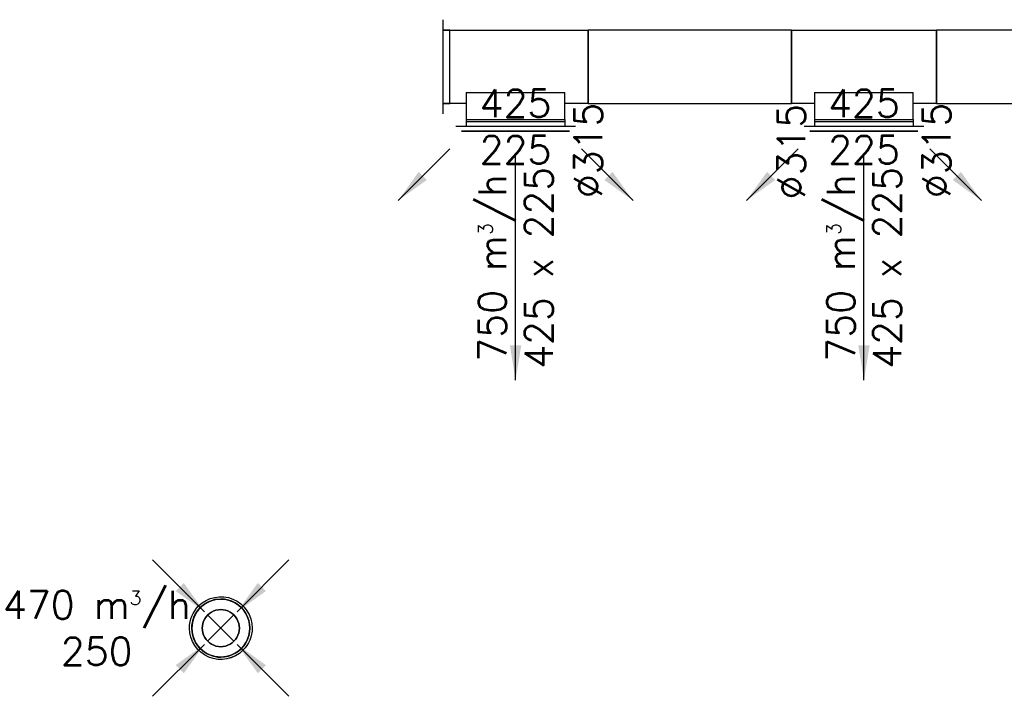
# Model space of a CAD drawing. Header units: millimetres. Extents: x 295542 to 440356, y 17772 to 133669.
# Tile 35 of 73: x 299786 to 304026, y 54028 to 56940. Entities that reach past the tile are written whole.
import ezdxf

# ---------------------------------------------------------------- set-up
doc = ezdxf.new("R2010")
doc.units = ezdxf.units.MM
for name, color, linetype in [('FLUID-N2', 7, 'Continuous'), ('FLUID-N2-120-ARRGR', 7, 'Continuous'), ('FLUID-N2-120-DIM', 7, 'Continuous'), ('FLUID-W1', 7, 'Continuous'), ('FLUID-W1-120-ARRGR', 7, 'Continuous')]:
    doc.layers.add(name, color=color, linetype=linetype)
doc.styles.add('FDBES', font='simplex.shx')
doc.dimstyles.new('FDBES', dxfattribs={"dimscale": 50, "dimtxt": 4, "dimasz": 2.5, "dimexe": 0.8, "dimexo": 2, "dimgap": 1, "dimtad": 1, "dimdsep": 46, "dimtxsty": 'FDBES', "dimcen": 2.5, "dimclrd": 4, "dimclre": 5, "dimadec": 0, "dimazin": 0, "dimtfac": 1, "dimtmove": 0, "dimatfit": 3, "dimfxl": 1, "dimarcsym": 0})

# ---------------------------------------------------------------- blocks, each defined once
blk = doc.blocks.new('*U224')
at = {"color": 10, "linetype": 'Continuous', "lineweight": -3, "extrusion": (1, 5.3818e-49, 2.92972e-33)}
for major_axis in [(0, 0, -80), (0, 0, 80)]:
    blk.add_ellipse((0, 0), major_axis=major_axis, ratio=1, start_param=0, end_param=3.141593, dxfattribs=at)
at = {"color": 10, "linetype": 'Continuous', "lineweight": -2, "extrusion": (-1, -9.70263e-33, -6.12323e-17)}
blk.add_ellipse((0, 0), major_axis=(0, 0, 80), ratio=1, start_param=0, end_param=3.141593, dxfattribs=at)
at = {"color": 10, "linetype": 'Continuous', "lineweight": -2, "extrusion": (-1, -1.27938e-32, -6.12323e-17)}
blk.add_ellipse((0, 0), major_axis=(0, 0, -80), ratio=1, start_param=0, end_param=3.141593, dxfattribs=at)
blk = doc.blocks.new('*U225')
at = {"color": 10, "linetype": 'Continuous', "lineweight": -2, "extrusion": (1, -2.52435e-32, 2.92972e-33)}
for major_axis in [(0, 0, -125), (0, 0, 125)]:
    blk.add_ellipse((0, 0), major_axis=major_axis, ratio=1, start_param=0, end_param=3.141593, dxfattribs=at)
at = {"color": 10, "linetype": 'Continuous', "lineweight": -2, "extrusion": (-1, 2.78468e-29, -8.35387e-29)}
blk.add_ellipse((0, 0), major_axis=(0, 0, 80), ratio=1, start_param=0, end_param=3.141593, dxfattribs=at)
at = {"color": 10, "linetype": 'Continuous', "lineweight": -2, "extrusion": (-1, -2.78468e-29, 8.35328e-29)}
blk.add_ellipse((0, 0), major_axis=(0, 0, -80), ratio=1, start_param=0, end_param=3.141593, dxfattribs=at)
blk = doc.blocks.new('*U226')
at = {"color": 1, "linetype": 'Continuous', "lineweight": -3}
for p, q in [((56.6, 56.6), (-56.6, -56.6)), ((-56.6, 56.6), (56.6, -56.6))]:
    blk.add_line(p, q, dxfattribs=at)
at = {"color": 0, "linetype": 'ByBlock', "lineweight": -2}
for start_param, end_param in [(3.926991, 6.283185), (3.141593, 3.926991), (0, 0.785398), (0.785398, 3.141593)]:
    blk.add_ellipse((0, 0), major_axis=(-135, 0), ratio=1, start_param=start_param, end_param=end_param, dxfattribs=at)
at = {"color": 10, "linetype": 'Continuous', "lineweight": -2}
for major_axis, end_param in [((95.5, 95.5), 2.356194), ((-135, 0), 0.785398)]:
    blk.add_ellipse((0, 0), major_axis=major_axis, ratio=1, start_param=0, end_param=end_param, dxfattribs=at)
at = {"color": 0, "linetype": 'ByBlock', "lineweight": -2, "extrusion": (-1.83697e-16, -1.06973e-28, -1)}
blk.add_ellipse((0, 0), major_axis=(-125, 0), ratio=1, start_param=0, end_param=3.141593, dxfattribs=at)
at = {"color": 0, "linetype": 'ByBlock', "lineweight": -2, "extrusion": (2.52435e-32, -3.78653e-32, -1)}
blk.add_ellipse((0, 0), major_axis=(125, 0), ratio=1, dxfattribs=at)
blk = doc.blocks.new('*U227')
at = {"color": 10, "linetype": 'Continuous', "lineweight": -3, "extrusion": (1, -2.52435e-32, 2.92972e-33)}
for major_axis, start_param, end_param in [((0, 0, -125), 0, 3.141593), ((0, 0, 125), 0, 1.570796), ((0, 0, 125), 1.570796, 3.141593)]:
    blk.add_ellipse((0, 0), major_axis=major_axis, ratio=1, start_param=start_param, end_param=end_param, dxfattribs=at)
at = {"color": 10, "linetype": 'Continuous', "lineweight": -2, "extrusion": (-1, 1.78472e-29, -5.34658e-29)}
blk.add_ellipse((0, 0), major_axis=(0, 0, 125), ratio=1, start_param=0, end_param=3.141593, dxfattribs=at)
at = {"color": 1, "linetype": 'Continuous', "lineweight": -3, "extrusion": (1, -2.52435e-32, 2.92972e-33)}
for start_param, end_param in [(1.570796, 4.712389), (1.570796, 4.712389), (4.712389, 6.283185), (4.712389, 7.853982), (0, 1.570796)]:
    blk.add_ellipse((0, 0), major_axis=(0, -125), ratio=1, start_param=start_param, end_param=end_param, dxfattribs=at)
at = {"color": 10, "linetype": 'Continuous', "lineweight": -2, "extrusion": (-1, -1.77967e-29, 5.34599e-29)}
for start_param, end_param in [(0, 1.570796), (1.570796, 3.141593)]:
    blk.add_ellipse((0, 0), major_axis=(0, 0, -125), ratio=1, start_param=start_param, end_param=end_param, dxfattribs=at)
blk = doc.blocks.new('*U151')
at = {"color": 160, "linetype": 'Continuous', "lineweight": -2}
for p, q in [((-500, 0), (-500, 157.5)), ((500, 157.5), (500, 0)), ((-500, -157.5), (-500, 0)), ((500, 0), (500, -157.5))]:
    blk.add_line(p, q, dxfattribs=at)
at = {"color": 0, "linetype": 'ByBlock', "lineweight": -2}
for p, q in [((-500, 157.5), (500, 157.5)), ((500, -157.5), (-500, -157.5))]:
    blk.add_line(p, q, dxfattribs=at)
blk = doc.blocks.new('*U152')
at = {"color": 160, "linetype": 'Continuous', "lineweight": -2}
for p, q in [((-257.5, 257.5), (257.5, 257.5)), ((-312.5, 157.5), (-312.5, -157.5)), ((312.5, -157.5), (312.5, 157.5))]:
    blk.add_line(p, q, dxfattribs=at)
at = {"color": 0, "linetype": 'ByBlock', "lineweight": -2}
for p, q in [((-212.5, 227.5), (-212.5, 257.5)), ((212.5, 227.5), (212.5, 257.5)), ((-212.5, 227.5), (-212.5, 110.2)), ((212.5, 157.5), (212.5, 227.5)), ((-312.5, 157.5), (-212.5, 157.5)), ((212.5, 110.2), (212.5, 157.5)), ((212.5, 157.5), (312.5, 157.5)), ((212.5, 110.2), (-212.5, 110.2)), ((312.5, -157.5), (-312.5, -157.5))]:
    blk.add_line(p, q, dxfattribs=at)
at = {"color": 5, "linetype": 'Continuous', "lineweight": -3}
blk.add_line((212.5, 227.5), (-212.5, 227.5), dxfattribs=at)
blk = doc.blocks.new('*U153')
at = {"color": 160, "linetype": 'Continuous', "lineweight": -2}
for p, q in [((-257.5, 257.5), (257.5, 257.5)), ((-312.5, 157.5), (-312.5, -157.5)), ((312.5, -157.5), (312.5, 157.5))]:
    blk.add_line(p, q, dxfattribs=at)
at = {"color": 0, "linetype": 'ByBlock', "lineweight": -2}
for p, q in [((-212.5, 227.5), (-212.5, 257.5)), ((212.5, 227.5), (212.5, 257.5)), ((-212.5, 227.5), (-212.5, 110.2)), ((212.5, 157.5), (212.5, 227.5)), ((-312.5, 157.5), (-212.5, 157.5)), ((212.5, 110.2), (212.5, 157.5)), ((212.5, 157.5), (312.5, 157.5)), ((212.5, 110.2), (-212.5, 110.2)), ((312.5, -157.5), (-312.5, -157.5))]:
    blk.add_line(p, q, dxfattribs=at)
at = {"color": 5, "linetype": 'Continuous', "lineweight": -3}
blk.add_line((212.5, 227.5), (-212.5, 227.5), dxfattribs=at)
blk = doc.blocks.new('*U154')
at = {"color": 160, "linetype": 'Continuous', "lineweight": -2}
for p, q in [((-437.5, 0), (-437.5, 157.5)), ((437.5, 157.5), (437.5, 0)), ((-437.5, -157.5), (-437.5, 0)), ((437.5, 0), (437.5, -157.5))]:
    blk.add_line(p, q, dxfattribs=at)
at = {"color": 0, "linetype": 'ByBlock', "lineweight": -2}
for p, q in [((-437.5, 157.5), (437.5, 157.5)), ((437.5, -157.5), (-437.5, -157.5))]:
    blk.add_line(p, q, dxfattribs=at)
blk = doc.blocks.new('*U155')
at = {"color": 0, "linetype": 'ByBlock', "lineweight": -2}
for p, q in [((0, 202.5), (0, 157.5)), ((-30, 157.5), (0, 157.5)), ((0, 157.5), (0, 0)), ((0, 0), (0, -157.5)), ((0, -157.5), (-30, -157.5)), ((0, -157.5), (0, -202.5))]:
    blk.add_line(p, q, dxfattribs=at)
at = {"color": 160, "linetype": 'Continuous', "lineweight": -2}
for p, q in [((-30, 0), (-30, 157.5)), ((-30, -157.5), (-30, 0))]:
    blk.add_line(p, q, dxfattribs=at)
blk = doc.blocks.new('*U156')
at = {"color": 0, "linetype": 'ByBlock', "lineweight": -2}
for p, q in [((-212.5, 0), (-232.5, 0)), ((232.5, 0, 20), (-232.5, 0, 20)), ((212.5, 0), (-212.5, 0)), ((-212.5, 0, -20), (-212.5, 0)), ((212.5, 0, -20), (-212.5, 0, -20)), ((212.5, 0, -20), (212.5, 0)), ((232.5, 0), (212.5, 0))]:
    blk.add_line(p, q, dxfattribs=at)
at = {"color": 5, "linetype": 'Continuous', "lineweight": -3}
for p, q in [((232.5, 0, 20), (-232.5, 0, 20)), ((-232.5, 0, 20), (232.5, 0, 20))]:
    blk.add_line(p, q, dxfattribs=at)
blk = doc.blocks.new('*U157')
at = {"color": 0, "linetype": 'ByBlock', "lineweight": -2}
for p, q in [((-212.5, 0), (-232.5, 0)), ((232.5, 0, 20), (-232.5, 0, 20)), ((212.5, 0), (-212.5, 0)), ((-212.5, 0, -20), (-212.5, 0)), ((212.5, 0, -20), (-212.5, 0, -20)), ((212.5, 0, -20), (212.5, 0)), ((232.5, 0), (212.5, 0))]:
    blk.add_line(p, q, dxfattribs=at)
at = {"color": 5, "linetype": 'Continuous', "lineweight": -3}
for p, q in [((232.5, 0, 20), (-232.5, 0, 20)), ((-232.5, 0, 20), (232.5, 0, 20))]:
    blk.add_line(p, q, dxfattribs=at)
blk = doc.blocks.new('*U46')
at = {"color": 1}
blk.add_leader([(0, 0), (22.27, 22.27)], dimstyle='FDBES', override={"dimscale": 6, "dimclrd": 1}, dxfattribs=at)
blk.add_leader([(0, 0), (22.27, 22.27)], dimstyle='FDBES', override={"dimscale": 6, "dimclrd": 1}, dxfattribs=at)
blk.add_leader([(0, 0), (22.27, 22.27)], dimstyle='FDBES', override={"dimscale": 6, "dimclrd": 1}, dxfattribs=at)
blk = doc.blocks.new('*U47')
at = {"color": 1}
blk.add_leader([(0, 0), (-22.27, 22.27)], dimstyle='FDBES', override={"dimscale": 6, "dimclrd": 1}, dxfattribs=at)
blk.add_leader([(0, 0), (-22.27, 22.27)], dimstyle='FDBES', override={"dimscale": 6, "dimclrd": 1}, dxfattribs=at)
blk.add_leader([(0, 0), (-22.27, 22.27)], dimstyle='FDBES', override={"dimscale": 6, "dimclrd": 1}, dxfattribs=at)
blk = doc.blocks.new('*U48')
at = {"color": 1}
blk.add_leader([(0, 0), (22.27, -22.27)], dimstyle='FDBES', override={"dimscale": 6, "dimclrd": 1}, dxfattribs=at)
blk.add_leader([(0, 0), (22.27, -22.27)], dimstyle='FDBES', override={"dimscale": 6, "dimclrd": 1}, dxfattribs=at)
blk.add_leader([(0, 0), (22.27, -22.27)], dimstyle='FDBES', override={"dimscale": 6, "dimclrd": 1}, dxfattribs=at)
blk = doc.blocks.new('*U49')
at = {"color": 1}
blk.add_leader([(0, 0), (-22.27, -22.27)], dimstyle='FDBES', override={"dimscale": 6, "dimclrd": 1}, dxfattribs=at)
blk.add_leader([(0, 0), (-22.27, -22.27)], dimstyle='FDBES', override={"dimscale": 6, "dimclrd": 1}, dxfattribs=at)
blk.add_leader([(0, 0), (-22.27, -22.27)], dimstyle='FDBES', override={"dimscale": 6, "dimclrd": 1}, dxfattribs=at)
blk = doc.blocks.new('*U53')
at = {"color": 3, "insert": (0, -48.29), "char_height": 12, "attachment_point": 5, "rotation": 90, "style": 'FDBES'}
blk.add_mtext('750 m{\\A2;\\H0.5x;3}/h\\P425 x 225', dxfattribs=at)
blk.add_mtext('750 m{\\A2;\\H0.5x;3}/h\\P425 x 225', dxfattribs=at)
blk.add_mtext('750 m{\\A2;\\H0.5x;3}/h\\P425 x 225', dxfattribs=at)
blk.add_mtext('750 m{\\A2;\\H0.5x;3}/h\\P425 x 225', dxfattribs=at)
blk.add_mtext('750 m{\\A2;\\H0.5x;3}/h\\P425 x 225', dxfattribs=at)
blk.add_mtext('750 m{\\A2;\\H0.5x;3}/h\\P425 x 225', dxfattribs=at)
at = {"color": 5}
blk.add_leader([(0, -96.57), (0, 0)], dimstyle='FDBES', override={"dimscale": 6, "dimclrd": 5}, dxfattribs=at)
blk.add_leader([(0, -96.57), (0, 0)], dimstyle='FDBES', override={"dimscale": 6, "dimclrd": 5}, dxfattribs=at)
blk.add_leader([(0, -96.57), (0, 0)], dimstyle='FDBES', override={"dimscale": 6, "dimclrd": 5}, dxfattribs=at)
blk.add_leader([(0, -96.57), (0, 0)], dimstyle='FDBES', override={"dimscale": 6, "dimclrd": 5}, dxfattribs=at)
blk.add_leader([(0, -96.57), (0, 0)], dimstyle='FDBES', override={"dimscale": 6, "dimclrd": 5}, dxfattribs=at)
blk.add_leader([(0, -96.57), (0, 0)], dimstyle='FDBES', override={"dimscale": 6, "dimclrd": 5}, dxfattribs=at)
blk = doc.blocks.new('*U54')
at = {"color": 5}
blk.add_leader([(22.27, -22.27), (0, 0)], dimstyle='FDBES', override={"dimscale": 6, "dimclrd": 5}, dxfattribs=at)
blk.add_leader([(22.27, -22.27), (0, 0)], dimstyle='FDBES', override={"dimscale": 6, "dimclrd": 5}, dxfattribs=at)
blk.add_leader([(22.27, -22.27), (0, 0)], dimstyle='FDBES', override={"dimscale": 6, "dimclrd": 5}, dxfattribs=at)
blk.add_leader([(22.27, -22.27), (0, 0)], dimstyle='FDBES', override={"dimscale": 6, "dimclrd": 5}, dxfattribs=at)
blk.add_leader([(22.27, -22.27), (0, 0)], dimstyle='FDBES', override={"dimscale": 6, "dimclrd": 5}, dxfattribs=at)
blk.add_leader([(22.27, -22.27), (0, 0)], dimstyle='FDBES', override={"dimscale": 6, "dimclrd": 5}, dxfattribs=at)
blk = doc.blocks.new('*U55')
at = {"color": 5}
blk.add_leader([(-22.27, -22.27), (0, 0)], dimstyle='FDBES', override={"dimscale": 6, "dimclrd": 5}, dxfattribs=at)
blk.add_leader([(-22.27, -22.27), (0, 0)], dimstyle='FDBES', override={"dimscale": 6, "dimclrd": 5}, dxfattribs=at)
blk.add_leader([(-22.27, -22.27), (0, 0)], dimstyle='FDBES', override={"dimscale": 6, "dimclrd": 5}, dxfattribs=at)
blk.add_leader([(-22.27, -22.27), (0, 0)], dimstyle='FDBES', override={"dimscale": 6, "dimclrd": 5}, dxfattribs=at)
blk.add_leader([(-22.27, -22.27), (0, 0)], dimstyle='FDBES', override={"dimscale": 6, "dimclrd": 5}, dxfattribs=at)
blk.add_leader([(-22.27, -22.27), (0, 0)], dimstyle='FDBES', override={"dimscale": 6, "dimclrd": 5}, dxfattribs=at)
blk = doc.blocks.new('*U56')
at = {"color": 3, "insert": (0, -48.29), "char_height": 12, "attachment_point": 5, "rotation": 90, "style": 'FDBES'}
blk.add_mtext('750 m{\\A2;\\H0.5x;3}/h\\P425 x 225', dxfattribs=at)
blk.add_mtext('750 m{\\A2;\\H0.5x;3}/h\\P425 x 225', dxfattribs=at)
blk.add_mtext('750 m{\\A2;\\H0.5x;3}/h\\P425 x 225', dxfattribs=at)
blk.add_mtext('750 m{\\A2;\\H0.5x;3}/h\\P425 x 225', dxfattribs=at)
blk.add_mtext('750 m{\\A2;\\H0.5x;3}/h\\P425 x 225', dxfattribs=at)
at = {"color": 5}
blk.add_leader([(0, -96.57), (0, 0)], dimstyle='FDBES', override={"dimscale": 6, "dimclrd": 5}, dxfattribs=at)
blk.add_leader([(0, -96.57), (0, 0)], dimstyle='FDBES', override={"dimscale": 6, "dimclrd": 5}, dxfattribs=at)
blk.add_leader([(0, -96.57), (0, 0)], dimstyle='FDBES', override={"dimscale": 6, "dimclrd": 5}, dxfattribs=at)
blk.add_leader([(0, -96.57), (0, 0)], dimstyle='FDBES', override={"dimscale": 6, "dimclrd": 5}, dxfattribs=at)
blk.add_leader([(0, -96.57), (0, 0)], dimstyle='FDBES', override={"dimscale": 6, "dimclrd": 5}, dxfattribs=at)
blk = doc.blocks.new('*U57')
at = {"color": 5}
blk.add_leader([(22.27, -22.27), (0, 0)], dimstyle='FDBES', override={"dimscale": 6, "dimclrd": 5}, dxfattribs=at)
blk.add_leader([(22.27, -22.27), (0, 0)], dimstyle='FDBES', override={"dimscale": 6, "dimclrd": 5}, dxfattribs=at)
blk.add_leader([(22.27, -22.27), (0, 0)], dimstyle='FDBES', override={"dimscale": 6, "dimclrd": 5}, dxfattribs=at)
blk.add_leader([(22.27, -22.27), (0, 0)], dimstyle='FDBES', override={"dimscale": 6, "dimclrd": 5}, dxfattribs=at)
blk.add_leader([(22.27, -22.27), (0, 0)], dimstyle='FDBES', override={"dimscale": 6, "dimclrd": 5}, dxfattribs=at)
blk = doc.blocks.new('*U58')
at = {"color": 5}
blk.add_leader([(-22.27, -22.27), (0, 0)], dimstyle='FDBES', override={"dimscale": 6, "dimclrd": 5}, dxfattribs=at)
blk.add_leader([(-22.27, -22.27), (0, 0)], dimstyle='FDBES', override={"dimscale": 6, "dimclrd": 5}, dxfattribs=at)
blk.add_leader([(-22.27, -22.27), (0, 0)], dimstyle='FDBES', override={"dimscale": 6, "dimclrd": 5}, dxfattribs=at)
blk.add_leader([(-22.27, -22.27), (0, 0)], dimstyle='FDBES', override={"dimscale": 6, "dimclrd": 5}, dxfattribs=at)
blk.add_leader([(-22.27, -22.27), (0, 0)], dimstyle='FDBES', override={"dimscale": 6, "dimclrd": 5}, dxfattribs=at)

msp = doc.modelspace()

# ---------------------------------------------------------------- block references
at = {"layer": 'FLUID-N2', "color": 160, "linetype": 'Continuous', "extrusion": (-1.22465e-16, 0, -1)}
for name, p in [('*U155', (-301609.027, 56737.045, -3482.965)), ('*U154', (-302671.527, 56737.045, -3482.965)), ('*U151', (-304234.027, 56737.045, -3482.965))]:
    msp.add_blockref(name, p, dxfattribs=at)
at = {"layer": 'FLUID-N2', "color": 160, "linetype": 'Continuous', "rotation": 180}
for name, p in [('*U153', (301921.527, 56737.045, 3482.965)), ('*U152', (303421.527, 56737.045, 3482.965))]:
    msp.add_blockref(name, p, dxfattribs=at)
at = {"layer": 'FLUID-N2', "color": 160, "linetype": 'Continuous', "extrusion": (0, -1, 6.12323e-17), "rotation": 360}
for name, p in [('*U157', (301921.527, 3482.965, -56479.545)), ('*U156', (303421.527, 3482.965, -56479.545))]:
    msp.add_blockref(name, p, dxfattribs=at)
at = {"layer": 'FLUID-N2-120-ARRGR', "xscale": 10, "yscale": 10, "zscale": 10, "rotation": 360}
for name, p in [('*U58', (301638.316, 56383.834, 3482.965)), ('*U57', (302204.737, 56383.834, 3482.965)), ('*U55', (303138.316, 56383.834, 3482.965)), ('*U54', (303704.737, 56383.834, 3482.965)), ('*U56', (301921.527, 56354.545, 3482.965)), ('*U53', (303421.527, 56354.545, 3482.965))]:
    msp.add_blockref(name, p, dxfattribs=at)
at = {"layer": 'FLUID-W1', "color": 10, "linetype": 'Continuous', "extrusion": (-1.83697e-16, -9.95799e-17, -1), "rotation": 180}
msp.add_blockref('*U226', (-300652.36, 54321.346, 789), dxfattribs=at)
at = {"layer": 'FLUID-W1', "color": 10, "linetype": 'Continuous', "extrusion": (-1.83697e-16, -1, 3.08149e-32), "rotation": 270}
for name, p in [('*U225', (300652.36, -577, -54321.346)), ('*U227', (300652.36, -721.5, -54321.346)), ('*U224', (300652.36, -250, -54321.346))]:
    msp.add_blockref(name, p, dxfattribs=at)
at = {"layer": 'FLUID-W1-120-ARRGR', "xscale": 10, "yscale": 10, "zscale": 10, "rotation": 180}
for name, p in [('*U48', (300581.65, 54392.057, -841)), ('*U49', (300723.071, 54392.057, -841)), ('*U46', (300581.65, 54250.636, -841)), ('*U47', (300723.071, 54250.636, -841))]:
    msp.add_blockref(name, p, dxfattribs=at)

# ---------------------------------------------------------------- texts
at = {"layer": 'FLUID-N2-120-DIM', "color": 3, "char_height": 120, "attachment_point": 5, "style": 'FDBES'}
for insert in [(301921.527, 56479.545, 3482.965), (303421.527, 56479.545, 3482.965)]:
    msp.add_mtext('425\\P225', dxfattribs=dict(at, insert=insert))
at = {"layer": 'FLUID-N2-120-DIM', "color": 3, "char_height": 120, "attachment_point": 5, "rotation": 90, "style": 'FDBES'}
for insert in [(302234.027, 56377.06, 3482.965), (303109.027, 56372.045, 3482.965), (303734.027, 56377.045, 3482.965)]:
    msp.add_mtext('∅315\\P', dxfattribs=dict(at, insert=insert))
at = {"layer": 'FLUID-W1-120-ARRGR', "color": 3, "insert": (300118.075, 54321.346, -841), "char_height": 120, "attachment_point": 5, "style": 'FDBES'}
msp.add_mtext('470 m{\\A2;\\H0.5x;3}/h\\P250', dxfattribs=at)

doc.saveas('drawing.dxf')
